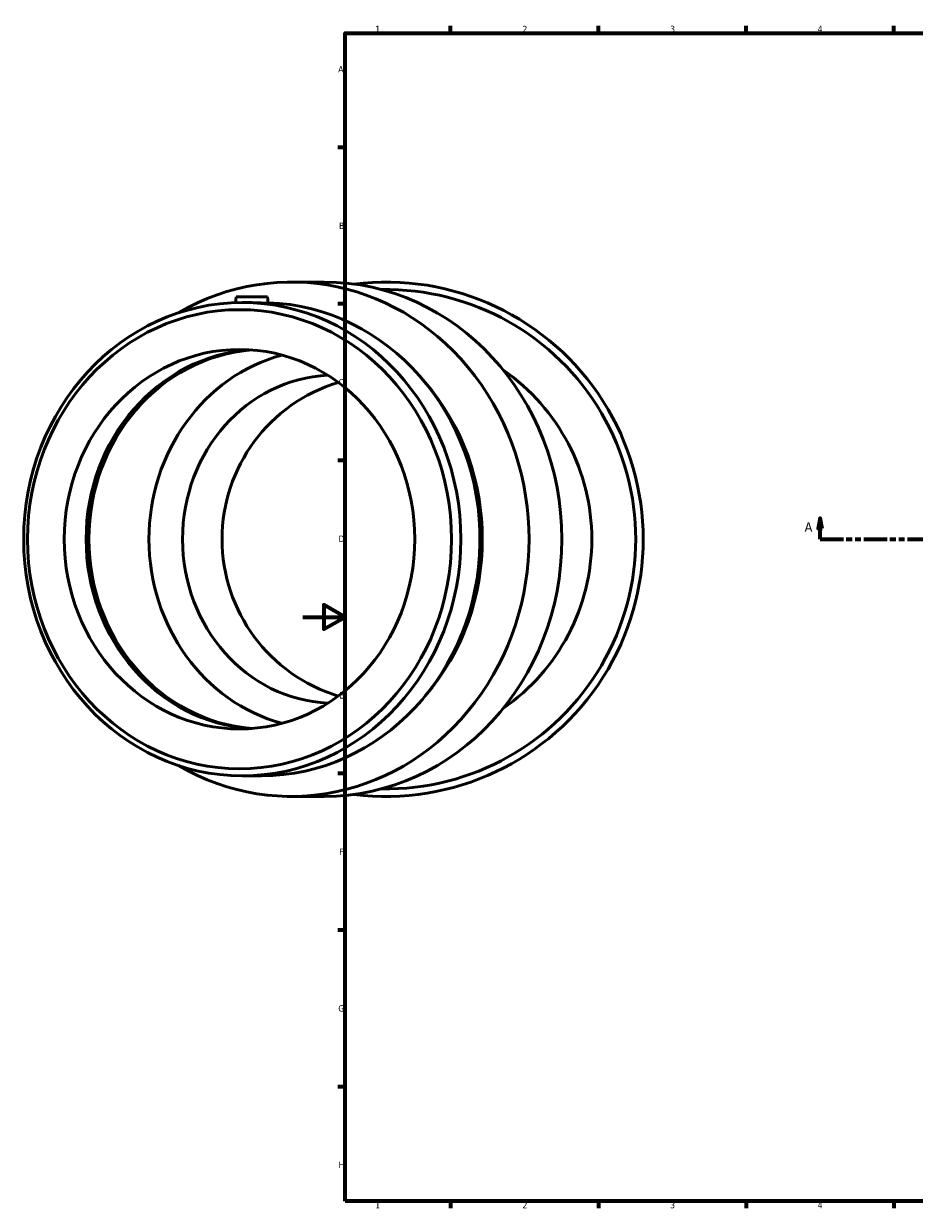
# Model space of a CAD drawing. Header units: millimetres. Extents: x -209 to 1188, y -184 to 1021.
# Tile 1 of 6: x -132 to 290, y 17 to 578. Entities that reach past the tile are written whole.
import ezdxf

# ---------------------------------------------------------------- set-up
doc = ezdxf.new("R2010")
doc.units = ezdxf.units.MM
doc.linetypes.add('DOUBLE_DASH_CHAIN', pattern=[1.2403, 0.6614, -0.0827, 0.1654, -0.0827, 0.1654, -0.0827])
for name, color, linetype, lineweight in [('Border (ANSI)', 7, 'Continuous', 70), ('Section Line (ANSI)', 7, 'DOUBLE_DASH_CHAIN', 70), ('Visible (ANSI)', 7, 'Continuous', 50)]:
    doc.layers.add(name, color=color, linetype=linetype, lineweight=lineweight)
doc.styles.add('Label Text (ANSI)', font='tahoma.ttf')
doc.styles.add('Note Text (ANSI)', font='tahoma.ttf')

# ---------------------------------------------------------------- blocks, each defined once
blk = doc.blocks.new('Borders Default Border')
at = {"layer": 'Border (ANSI)'}
for p, q in [((70.08, 574), (70.08, 577.45)), ((140.17, 574), (140.17, 577.45)), ((210.25, 574), (210.25, 577.45)), ((280.33, 574), (280.33, 577.45)), ((20, 519.75), (16.55, 519.75)), ((20, 445.5), (16.55, 445.5)), ((20, 371.25), (16.55, 371.25)), ((20, 222.75), (16.55, 222.75)), ((20, 148.5), (16.55, 148.5)), ((20, 74.25), (16.55, 74.25)), ((70.08, 20), (70.08, 16.55)), ((140.17, 20), (140.17, 16.55)), ((210.25, 20), (210.25, 16.55)), ((280.33, 20), (280.33, 16.55))]:
    blk.add_line(p, q, dxfattribs=at)
at = {"layer": 'Border (ANSI)', "flags": 128}
for points in [[(20, 20), (20, 574), (821, 574), (821, 20), (20, 20)], [(0, 297), (20, 297), (10, 302.77), (10, 291.23), (20, 297)]]:
    blk.add_lwpolyline(points, dxfattribs=at)
at = {"layer": 'Border (ANSI)', "char_height": 3.05, "attachment_point": 7, "style": 'Note Text (ANSI)'}
for s, insert in [('1', (34.35, 574.4)), ('2', (104.2, 574.4)), ('3', (174.26, 574.34)), ('4', (244.23, 574.4)), ('A', (16.78, 555.35)), ('B', (17.15, 481.1)), ('C', (16.95, 406.8)), ('D', (16.96, 332.6)), ('E', (17.21, 258.35)), ('F', (17.29, 184.1)), ('G', (16.81, 109.79)), ('H', (16.97, 35.6)), ('1', (34.35, 16.55)), ('2', (104.2, 16.55)), ('3', (174.26, 16.49)), ('4', (244.23, 16.55))]:
    blk.add_mtext(s, dxfattribs=dict(at, insert=insert))
blk = doc.blocks.new('2dTransSection0')
at = {"layer": 'Section Line (ANSI)', "linetype": 'Continuous'}
for p, q in [((245.38, 343.93), (244.38, 338.93)), ((245.38, 338.93), (245.38, 343.93)), ((246.38, 338.93), (245.38, 343.93)), ((244.38, 338.93), (246.38, 338.93)), ((245.38, 333.93), (245.38, 338.93)), ((245.38, 333.93), (256.5, 333.93))]:
    blk.add_line(p, q, dxfattribs=at)
at = {"layer": 'Section Line (ANSI)', "linetype": 'DOUBLE_DASH_CHAIN', "ltscale": 16.70245}
blk.add_line((245.38, 333.93), (753.68, 333.93), dxfattribs=at)
at = {"layer": 'Section Line (ANSI)', "linetype": 'Continuous', "flags": 128}
blk.add_lwpolyline([(246.38, 338.93), (245.38, 343.93), (244.38, 338.93), (246.38, 338.93)], dxfattribs=at)
at = {"layer": 'Section Line (ANSI)'}
blk.add_solid([(246.38, 338.93), (245.38, 343.93), (244.38, 338.93), (246.38, 338.93)], dxfattribs=at)
at = {"layer": 'Section Line (ANSI)', "insert": (238.02, 337.43), "char_height": 4.57, "attachment_point": 7, "style": 'Label Text (ANSI)'}
blk.add_mtext('A', dxfattribs=at)

msp = doc.modelspace()

# ---------------------------------------------------------------- linework, layer by layer
at = {"layer": 'Visible (ANSI)'}
for p, q in [((-5.43, 455.927), (10.153, 455.927)), ((-31.702, 448.927), (-31.949, 446.114)), ((-31.702, 448.927), (-16.702, 448.927)), ((-28.74, 446.167), (-27.165, 446.167)), ((-16.702, 448.927), (-16.441, 445.938)), ((-28.74, 221.687), (-19.665, 221.687)), ((-5.43, 211.927), (10.153, 211.927))]:
    msp.add_line(p, q, dxfattribs=at)
for radius, start, end in [(122, 262.82752, 97.17248), (118.427, 268.95829, 91.04171), (97.6, 304.75823, 55.24177), (77.8, 106.97502, 253.02498)]:
    msp.add_arc((39.459, 333.927), radius, start, end, dxfattribs=at)
for centre, major_axis, start_param, end_param in [((-5.43, 333.927), (0, 122), 2.6468972, 6.7778808), ((10.153, 333.927), (0, 122), 3.1415927, 6.2831853), ((-19.665, 333.927), (0, 112.24), 3.1415927, 6.2522401), ((-19.665, 333.927), (0, -90), 3.2039556, 6.2208223), ((-18.315, 333.927), (0, -90), 3.2120874, 6.2126906), ((10.153, 333.927), (0, -90), 3.3856323, 6.0391456), ((-18.315, 333.927), (0, 90.749), 0.5457798, 2.5958128), ((14.822, 333.927), (0, -77.8), 3.1825822, 6.2421957), ((-15.463, 333.927), (0, -108.873), 0.8197009, 2.3218918)]:
    msp.add_ellipse(centre, major_axis=major_axis, ratio=0.9238795, start_param=start_param, end_param=end_param, dxfattribs=at)
for centre, major_axis in [((-28.74, 333.927), (0, -112.24)), ((-30.029, 333.927), (0, -108.873)), ((-30.029, 333.927), (0, -90))]:
    msp.add_ellipse(centre, major_axis=major_axis, ratio=0.9238795, dxfattribs=at)
msp.add_open_spline([(-16.441, 445.938), (-16.441, 445.938), (-16.441, 445.938), (-16.439, 445.913), (-16.656, 445.898), (-17.401, 445.898), (-17.98, 445.913), (-19.444, 445.963), (-20.331, 445.999), (-22.131, 446.067), (-23.165, 446.103), (-25.232, 446.153), (-26.266, 446.167), (-27.165, 446.167)], degree=3, knots=[2.0446788, 2.0446788, 2.0446788, 2.0446788, 2.0449789, 2.0449789, 2.3372347, 2.3372347, 2.6294905, 2.6294905, 2.9217463, 2.9217463, 3.2137992, 3.2137992, 3.5058521, 3.5058521, 3.5058521, 3.5058521], dxfattribs=at)

# ---------------------------------------------------------------- block references
msp.add_blockref('Borders Default Border', (0, 0))
at = {"layer": 'Section Line (ANSI)'}
msp.add_blockref('2dTransSection0', (0, 0), dxfattribs=at)

doc.saveas('drawing.dxf')
